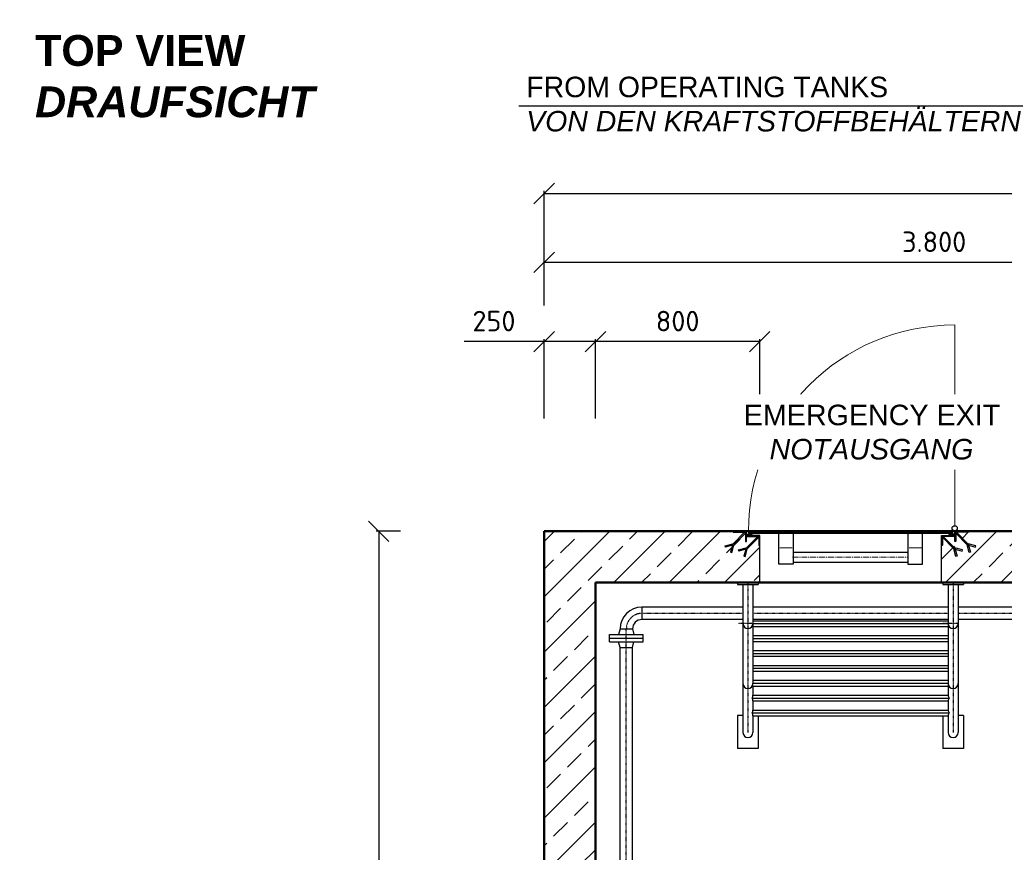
# Model space of a CAD drawing. Header units: millimetres. Extents: x -197187 to 231260338, y -45270 to 70505.
# Tile 37 of 85: x 1339 to 6136, y 12838 to 16894. Entities that reach past the tile are written whole.
import ezdxf

# ---------------------------------------------------------------- set-up
doc = ezdxf.new("R2010")
doc.units = ezdxf.units.MM
doc.header["$LTSCALE"] = 0.5
doc.linetypes.add('DASHDOT', pattern=[1, 0.5, -0.25, 0, -0.25])
doc.linetypes.add('MITTE2', pattern=[28.575, 19.05, -3.175, 3.175, -3.175])
for name, color, linetype in [('21', 7, 'Continuous'), ('41', 7, 'Continuous'), ('BEMAßUNG', 7, 'Continuous'), ('Beschriftung', 7, 'Continuous'), ('P-MU050ENTL', 7, 'Continuous')]:
    doc.layers.add(name, color=color, linetype=linetype)
doc.styles.add('LBB3.5M1000', font='isocp.shx', dxfattribs={"height": 3.5})
doc.styles.get("Standard").update_dxf_attribs({"font": 'isocpeur.ttf'})
doc.dimstyles.new('DIN', dxfattribs={"dimtxt": 2.5, "dimasz": 2.5, "dimexe": 1.25, "dimexo": 0.625, "dimtad": 1, "dimtih": 1, "dimdec": 4, "dimdsep": 46, "dimlunit": 6, "dimtxsty": 'Standard', "dimcen": 2.5, "dimadec": 0, "dimazin": 0, "dimtfac": 1, "dimtdec": 4, "dimtmove": 0, "dimatfit": 3, "dimfxl": 0, "dimtvp": 1, "dimtolj": 1, "dimtzin": 0, "dimarcsym": 0})
pattern_1 = [(135, (3233.1604, 9924.7114), (-2.245064, -2.245064), [])]
pattern_2 = [(225, (3233.1604, 9924.7114), (2.245064, -2.245064), [])]
pattern_3 = [(315, (20700.615, 13717.012), (1.12253202, 1.12253202), [])]

# ---------------------------------------------------------------- blocks, each defined once
blk = doc.blocks.new('_Oblique')
at = {"color": 0, "linetype": 'ByBlock', "lineweight": -2}
blk.add_line((-0.5, -0.5), (0.5, 0.5), dxfattribs=at)
blk = doc.blocks.new('*D12')
at = {"layer": 'BEMAßUNG', "color": 0, "lineweight": -2, "transparency": 16777216}
for p, q in [((3894.4, 15502), (3894.4, 15724.9)), ((3894.4, 15712.4), (7694.4, 15712.4)), ((7694.4, 15502), (7694.4, 15724.9))]:
    blk.add_line(p, q, dxfattribs=at)
at = {"layer": 'DEFPOINTS', "color": 0, "transparency": 16777216}
for p in [(7694.4, 15712.4), (3894.4, 14402), (7694.4, 14402)]:
    blk.add_point(p, dxfattribs=at)
at = {"layer": 'BEMAßUNG', "color": 0, "lineweight": -2, "transparency": 16777216, "xscale": 100, "yscale": 100, "zscale": 100, "rotation": 180}
blk.add_blockref('_Oblique', (3894.4, 15712.4), dxfattribs=at)
at = {"layer": 'BEMAßUNG', "color": 0, "lineweight": -2, "transparency": 16777216, "xscale": 100, "yscale": 100, "zscale": 100}
blk.add_blockref('_Oblique', (7694.4, 15712.4), dxfattribs=at)
at = {"layer": 'BEMAßUNG', "color": 0, "transparency": 16777216, "insert": (5794.4, 15812.4), "char_height": 100, "attachment_point": 5}
blk.add_mtext('\\A1;3.800', dxfattribs=at)
blk = doc.blocks.new('*D19')
at = {"layer": 'BEMAßUNG', "color": 0, "lineweight": -2, "transparency": 16777216}
for p, q in [((3194.4, 14402), (3075.6, 14402)), ((3088.1, 14402), (3088.1, 10417)), ((3194.4, 10417), (3075.6, 10417))]:
    blk.add_line(p, q, dxfattribs=at)
at = {"layer": 'DEFPOINTS', "color": 0, "transparency": 16777216}
for p in [(3894.4, 14402), (3088.1, 10417), (3894.4, 10417)]:
    blk.add_point(p, dxfattribs=at)
at = {"layer": 'BEMAßUNG', "color": 0, "lineweight": -2, "transparency": 16777216, "xscale": 100, "yscale": 100, "zscale": 100}
for p, rotation in [((3088.1, 14402), 90), ((3088.1, 10417), 270)]:
    blk.add_blockref('_Oblique', p, dxfattribs=dict(at, rotation=rotation))
at = {"layer": 'BEMAßUNG', "color": 0, "transparency": 16777216, "insert": (2972, 12409.5), "char_height": 100, "attachment_point": 5, "rotation": 90}
blk.add_mtext('\\A1;3.985', dxfattribs=at)
blk = doc.blocks.new('*D23')
at = {"layer": 'BEMAßUNG', "color": 0, "lineweight": -2, "transparency": 16777216}
for p, q in [((4144.4, 14952), (4144.4, 15338.5)), ((4944.4, 15326), (4144.4, 15326)), ((4944.4, 15067), (4944.4, 15338.5))]:
    blk.add_line(p, q, dxfattribs=at)
at = {"layer": 'DEFPOINTS', "color": 0, "transparency": 16777216}
for p in [(4144.4, 15326), (4944.4, 14267), (4144.4, 14152)]:
    blk.add_point(p, dxfattribs=at)
at = {"layer": 'BEMAßUNG', "color": 0, "lineweight": -2, "transparency": 16777216, "xscale": 100, "yscale": 100, "zscale": 100, "rotation": 180}
blk.add_blockref('_Oblique', (4144.4, 15326), dxfattribs=at)
at = {"layer": 'BEMAßUNG', "color": 0, "lineweight": -2, "transparency": 16777216, "xscale": 100, "yscale": 100, "zscale": 100}
blk.add_blockref('_Oblique', (4944.4, 15326), dxfattribs=at)
at = {"layer": 'BEMAßUNG', "color": 0, "transparency": 16777216, "insert": (4544.4, 15426), "char_height": 100, "attachment_point": 5}
blk.add_mtext('\\A1;800', dxfattribs=at)
blk = doc.blocks.new('*D24')
at = {"layer": 'BEMAßUNG', "color": 0, "lineweight": -2, "transparency": 16777216}
for p, q in [((3894.4, 15326), (3504.4, 15326)), ((3894.4, 14952), (3894.4, 15338.5)), ((4144.4, 15326), (3894.4, 15326)), ((4144.4, 14952), (4144.4, 15338.5))]:
    blk.add_line(p, q, dxfattribs=at)
at = {"layer": 'DEFPOINTS', "color": 0, "transparency": 16777216}
for p in [(3894.4, 15326), (3894.4, 14152), (4144.4, 14152)]:
    blk.add_point(p, dxfattribs=at)
at = {"layer": 'BEMAßUNG', "color": 0, "lineweight": -2, "transparency": 16777216, "xscale": 100, "yscale": 100, "zscale": 100, "rotation": 180}
blk.add_blockref('_Oblique', (3894.4, 15326), dxfattribs=at)
at = {"layer": 'BEMAßUNG', "color": 0, "lineweight": -2, "transparency": 16777216, "xscale": 100, "yscale": 100, "zscale": 100}
blk.add_blockref('_Oblique', (4144.4, 15326), dxfattribs=at)
at = {"layer": 'BEMAßUNG', "color": 0, "transparency": 16777216, "insert": (3649.4, 15426), "char_height": 100, "attachment_point": 5}
blk.add_mtext('\\A1;250', dxfattribs=at)
blk = doc.blocks.new('*D25')
at = {"layer": 'BEMAßUNG', "color": 0, "lineweight": -2, "transparency": 16777216}
for p, q in [((3894.4, 15502), (3894.4, 16060.2)), ((3894.4, 16047.7), (13894.4, 16047.7)), ((13894.4, 15502), (13894.4, 16060.2))]:
    blk.add_line(p, q, dxfattribs=at)
at = {"layer": 'DEFPOINTS', "color": 0, "transparency": 16777216}
for p in [(13894.4, 16047.7), (3894.4, 14402), (13894.4, 14402)]:
    blk.add_point(p, dxfattribs=at)
at = {"layer": 'BEMAßUNG', "color": 0, "lineweight": -2, "transparency": 16777216, "xscale": 100, "yscale": 100, "zscale": 100, "rotation": 180}
blk.add_blockref('_Oblique', (3894.4, 16047.7), dxfattribs=at)
at = {"layer": 'BEMAßUNG', "color": 0, "lineweight": -2, "transparency": 16777216, "xscale": 100, "yscale": 100, "zscale": 100}
blk.add_blockref('_Oblique', (13894.4, 16047.7), dxfattribs=at)
at = {"layer": 'BEMAßUNG', "color": 0, "transparency": 16777216, "insert": (8894.4, 16147.7), "char_height": 100, "attachment_point": 5}
blk.add_mtext('\\A1;10.000', dxfattribs=at)

msp = doc.modelspace()

# ---------------------------------------------------------------- hatches: boundary and pattern name
h = msp.add_hatch()
h.set_pattern_fill('ANSI33', color=256, scale=30)
h.set_pattern_definition([(45, (9429.24, 8302.02), (-134.704, 134.704), []), (45, (9563.95, 8302.02), (-134.704, 134.704), [95.25, -47.625])])
h.paths.add_polyline_path([(3894.39, 14402.018), (4814.39, 14402.018), (4814.39, 14397.018), (4869.39, 14397.018), (4874.39, 14392.018), (4874.39, 14352.018), (4879.39, 14352.018), (4879.39, 14377.018), (4934.39, 14377.018), (4939.39, 14372.018), (4939.39, 14332.018), (4944.39, 14332.018), (4944.39, 14152.018), (4144.39, 14152.018), (4144.39, 3902.018), (12044.39, 3902.018), (12044.39, 2272.018), (12039.39, 2272.018), (12039.39, 2232.018), (12034.39, 2227.018), (11979.39, 2227.018), (11979.39, 2252.018), (11974.39, 2252.018), (11974.39, 2212.018), (11969.39, 2207.018), (11914.39, 2207.018), (11914.39, 2202.018), (11794.39, 2202.018), (11794.39, 3652.018), (3894.39, 3652.018)])
h.paths.add_polyline_path([(14507.43, 14152.018), (14507.43, 14402.018), (5959.39, 14402.018), (5959.39, 14397.018), (5904.39, 14397.018), (5899.39, 14392.018), (5899.39, 14352.018), (5894.39, 14352.018), (5894.39, 14377.018), (5839.39, 14377.018), (5834.39, 14372.018), (5834.39, 14332.018), (5829.39, 14332.018), (5829.39, 14152.018), (13644.39, 14152.018), (13644.39, 2272.018), (13649.39, 2272.018), (13649.39, 2232.018), (13654.39, 2227.018), (13709.39, 2227.018), (13709.39, 2252.018), (13714.39, 2252.018), (13714.39, 2212.018), (13719.39, 2207.018), (13774.39, 2207.018), (13774.39, 2202.018), (14507.43, 2202.018), (14507.43, 2452.018), (13894.39, 2452.018), (13894.39, 8802.018), (14507.43, 8802.018), (14507.43, 9052.018), (13894.39, 9052.018), (13894.39, 14152.018)])
at = {"lineweight": 5}
h = msp.add_hatch(dxfattribs=at)
h.set_pattern_fill('ANSI31', color=256, angle=90)
h.set_pattern_definition(pattern_1)
edge = h.paths.add_edge_path()
edge.add_line((4879.39, 14352.018), (4879.39, 14402.018))
edge.add_line((4879.39, 14402.018), (4814.39, 14402.018))
edge.add_line((4814.39, 14402.018), (4814.39, 14399.518))
edge.add_arc((4816.89, 14399.518), 2.5, 540, 630)
edge.add_line((4816.89, 14397.018), (4869.39, 14397.018))
edge.add_arc((4869.39, 14392.018), 5, 360, 450, ccw=False)
edge.add_line((4874.39, 14392.018), (4874.39, 14354.518))
edge.add_arc((4876.89, 14354.518), 2.5, 540, 630)
edge.add_line((4876.89, 14352.018), (4879.39, 14352.018))
h = msp.add_hatch(dxfattribs=at)
h.set_pattern_fill('ANSI31', color=256)
h.set_pattern_definition([(45, (3529.39, 3652.0185), (-2.245064, 2.245064), [])])
h.paths.add_polyline_path([(4889.39, 14392.018), (5884.39, 14392.018), (5884.39, 14402.018), (4889.39, 14402.018)])
h = msp.add_hatch(dxfattribs=at)
h.set_pattern_fill('ANSI31', color=256, angle=90)
h.set_pattern_definition(pattern_1)
edge = h.paths.add_edge_path()
edge.add_line((5894.39, 14352.018), (5894.39, 14402.018))
edge.add_line((5894.39, 14402.018), (5959.39, 14402.018))
edge.add_line((5959.39, 14402.018), (5959.39, 14399.518))
edge.add_arc((5956.89, 14399.518), 2.5, -90, 0, ccw=False)
edge.add_line((5956.89, 14397.018), (5904.39, 14397.018))
edge.add_arc((5904.39, 14392.018), 5, 90, 180)
edge.add_line((5899.39, 14392.018), (5899.39, 14354.518))
edge.add_arc((5896.89, 14354.518), 2.5, -90, 0, ccw=False)
edge.add_line((5896.89, 14352.018), (5894.39, 14352.018))
h = msp.add_hatch(dxfattribs=at)
h.set_pattern_fill('ANSI31', color=256, angle=180)
h.set_pattern_definition(pattern_2)
edge = h.paths.add_edge_path()
edge.add_line((4944.39, 14332.018), (4944.39, 14382.018))
edge.add_line((4944.39, 14382.018), (4879.39, 14382.018))
edge.add_line((4879.39, 14382.018), (4879.39, 14379.518))
edge.add_arc((4881.89, 14379.518), 2.5, 540, 630)
edge.add_line((4881.89, 14377.018), (4934.39, 14377.018))
edge.add_arc((4934.39, 14372.018), 5, 360, 450, ccw=False)
edge.add_line((4939.39, 14372.018), (4939.39, 14334.518))
edge.add_arc((4941.89, 14334.518), 2.5, 540, 630)
edge.add_line((4941.89, 14332.018), (4944.39, 14332.018))
h = msp.add_hatch(dxfattribs=at)
h.set_pattern_fill('ANSI31', color=256, scale=0.5, angle=270)
h.set_pattern_definition(pattern_3)
h.paths.add_polyline_path([(4879.39, 14388.018), (4899.39, 14388.018), (4899.39, 14386.018), (4879.39, 14386.018)])
h = msp.add_hatch(dxfattribs=at)
h.set_pattern_fill('ANSI31', color=256, angle=180)
h.set_pattern_definition(pattern_2)
edge = h.paths.add_edge_path()
edge.add_line((5829.39, 14332.018), (5829.39, 14382.018))
edge.add_line((5829.39, 14382.018), (5894.39, 14382.018))
edge.add_line((5894.39, 14382.018), (5894.39, 14379.518))
edge.add_arc((5891.89, 14379.518), 2.5, -90, 0, ccw=False)
edge.add_line((5891.89, 14377.018), (5839.39, 14377.018))
edge.add_arc((5839.39, 14372.018), 5, 90, 180)
edge.add_line((5834.39, 14372.018), (5834.39, 14334.518))
edge.add_arc((5831.89, 14334.518), 2.5, -90, 0, ccw=False)
edge.add_line((5831.89, 14332.018), (5829.39, 14332.018))
h = msp.add_hatch(dxfattribs=at)
h.set_pattern_fill('ANSI31', color=256, scale=0.5, angle=270)
h.set_pattern_definition(pattern_3)
h.paths.add_polyline_path([(5894.39, 14388.018), (5874.39, 14388.018), (5874.39, 14386.018), (5894.39, 14386.018)])

# ---------------------------------------------------------------- linework, layer by layer
msp.add_line((5894.39, 14429.018), (5894.39, 15407.018), dxfattribs=at)
at = {"lineweight": 50}
for p, q in [((4889.39, 14388.076), (4899.39, 14388.076)), ((4899.39, 14385.873), (4899.39, 14382.081)), ((5884.39, 14388.076), (5874.39, 14388.076)), ((5874.39, 14385.873), (5874.39, 14382.081))]:
    msp.add_line(p, q, dxfattribs=at)
for p, q in [((4944.39, 14152.018), (4944.39, 14382.018)), ((5829.39, 14152.018), (5829.39, 14382.018)), ((5106.89, 14300.318), (5666.89, 14300.318)), ((5106.89, 14252.018), (5666.89, 14252.018))]:
    msp.add_line(p, q)
at = {"lineweight": 9}
for p, q in [((5101.89, 14322.018), (5041.89, 14322.018)), ((5671.89, 14322.018), (5731.89, 14322.018))]:
    msp.add_line(p, q, dxfattribs=at)
at = {"linetype": 'MITTE2', "lineweight": 18, "ltscale": 3}
msp.add_line((5104.89, 14276.168), (5668.89, 14276.168), dxfattribs=at)
for points in [[(4812.96, 14339.831), (4870.097, 14396.968), (4874.34, 14392.726), (4818.34, 14336.725)], [(5960.82, 14339.831), (5903.683, 14396.968), (5899.44, 14392.726), (5955.44, 14336.725)], [(4877.96, 14319.831), (4935.097, 14376.968), (4939.34, 14372.726), (4883.34, 14316.725)], [(5895.82, 14319.831), (5838.683, 14376.968), (5834.44, 14372.726), (5890.44, 14316.725)], [(4811.407, 14334.036), (4777.789, 14325.028), (4776.236, 14330.823), (4814.097, 14340.968)], [(4812.96, 14339.831), (4802.399, 14300.418), (4808.195, 14298.865), (4818.34, 14336.725)], [(4876.407, 14314.036), (4842.789, 14305.028), (4841.236, 14310.823), (4879.097, 14320.968)], [(4877.96, 14319.831), (4867.399, 14280.418), (4873.195, 14278.865), (4883.34, 14316.725)], [(5895.82, 14319.831), (5906.381, 14280.418), (5900.585, 14278.865), (5890.44, 14316.725)], [(5897.373, 14314.036), (5930.991, 14305.028), (5932.544, 14310.823), (5894.683, 14320.968)], [(5960.82, 14339.831), (5971.381, 14300.418), (5965.585, 14298.865), (5955.44, 14336.725)], [(5962.373, 14334.036), (5995.991, 14325.028), (5997.544, 14330.823), (5959.683, 14340.968)]]:
    msp.add_lwpolyline(points)
for points in [[(4879.39, 14352.018), (4879.39, 14402.018), (4814.39, 14402.018), (4814.39, 14399.518, 0.41421356), (4816.89, 14397.018), (4869.39, 14397.018, -0.41421356), (4874.39, 14392.018), (4874.39, 14354.518, 0.41421356), (4876.89, 14352.018)], [(5894.39, 14352.018), (5894.39, 14402.018), (5959.39, 14402.018), (5959.39, 14399.518, -0.41421356), (5956.89, 14397.018), (5904.39, 14397.018, 0.41421356), (5899.39, 14392.018), (5899.39, 14354.518, -0.41421356), (5896.89, 14352.018)], [(4944.39, 14332.018), (4944.39, 14382.018), (4879.39, 14382.018), (4879.39, 14379.518, 0.41421356), (4881.89, 14377.018), (4934.39, 14377.018, -0.41421356), (4939.39, 14372.018), (4939.39, 14334.518, 0.41421356), (4941.89, 14332.018)], [(5829.39, 14332.018), (5829.39, 14382.018), (5894.39, 14382.018), (5894.39, 14379.518, -0.41421356), (5891.89, 14377.018), (5839.39, 14377.018, 0.41421356), (5834.39, 14372.018), (5834.39, 14334.518, -0.41421356), (5831.89, 14332.018)]]:
    msp.add_lwpolyline(points, format="xyb", close=True)
for points in [[(4889.39, 14392.018), (5884.39, 14392.018), (5884.39, 14402.018), (4889.39, 14402.018)], [(5894.39, 14404.018), (5844.39, 14404.018), (5844.39, 14402.018), (5894.39, 14402.018)], [(5944.39, 14404.018), (5894.39, 14404.018), (5894.39, 14402.018), (5944.39, 14402.018)], [(4879.39, 14388.018), (4899.39, 14388.018), (4899.39, 14386.018), (4879.39, 14386.018)], [(5036.89, 14392.018), (5106.89, 14392.018), (5106.89, 14242.018), (5036.89, 14242.018)], [(5736.89, 14392.018), (5666.89, 14392.018), (5666.89, 14242.018), (5736.89, 14242.018)], [(5894.39, 14388.018), (5874.39, 14388.018), (5874.39, 14386.018), (5894.39, 14386.018)]]:
    msp.add_lwpolyline(points, close=True)
at = {"lineweight": 50}
for points in [[(4889.39, 14386.018), (4889.39, 14382.081), (4904.023, 14382.081), (4904.023, 14386.018)], [(5884.39, 14386.018), (5884.39, 14382.081), (5869.757, 14382.081), (5869.757, 14386.018)]]:
    msp.add_lwpolyline(points, dxfattribs=at)
msp.add_circle((5894.39, 14416.518), 12.5)
at = {"lineweight": 5}
msp.add_arc((5894.39, 14402.018), 1005, 90, 180, dxfattribs=at)
at = {"lineweight": 50}
for points in [[(4894.39, 14388.076), (4894.811, 14390.8), (4896.409, 14391.51), (4898.739, 14391.931), (4900.38, 14391.488), (4902.555, 14389.957), (4902.333, 14387.717), (4900.824, 14386.364), (4899.182, 14385.832), (4893.768, 14385.898), (4889.375, 14385.987)], [(5879.39, 14388.076), (5878.969, 14390.8), (5877.371, 14391.51), (5875.042, 14391.931), (5873.4, 14391.488), (5871.225, 14389.957), (5871.447, 14387.717), (5872.956, 14386.364), (5874.598, 14385.832), (5880.012, 14385.898), (5884.405, 14385.987)]]:
    msp.add_spline(points, degree=3, dxfattribs=at)
at = {"layer": '21', "linetype": 'Continuous', "ltscale": 10}
for p, q in [((4836.89, 14152.018), (4836.89, 14142.018)), ((4836.89, 14142.018), (4936.89, 14142.018)), ((4862.74, 14142.018), (4862.74, 13421.518)), ((4911.04, 14142.018), (4911.04, 13660.018)), ((4936.89, 14152.018), (4936.89, 14142.018)), ((5836.89, 14152.018), (5836.89, 14142.018)), ((5836.89, 14142.018), (5936.89, 14142.018)), ((5862.74, 14142.018), (5862.74, 13603.661)), ((5911.04, 14142.018), (5911.04, 13421.518)), ((5936.89, 14152.018), (5936.89, 14142.018)), ((4911.04, 13966.161), (5862.74, 13966.161)), ((4911.04, 13952.018), (5862.74, 13952.018)), ((4911.04, 13937.876), (5862.74, 13937.876)), ((4911.04, 13893.661), (5862.74, 13893.661)), ((4911.04, 13879.518), (5862.74, 13879.518)), ((4911.04, 13865.376), (5862.74, 13865.376)), ((4911.04, 13821.161), (5862.74, 13821.161)), ((4911.04, 13807.018), (5862.74, 13807.018)), ((4911.04, 13792.876), (5862.74, 13792.876)), ((4911.04, 13748.661), (5862.74, 13748.661)), ((4911.04, 13734.518), (5862.74, 13734.518)), ((4911.04, 13720.376), (5862.74, 13720.376)), ((4911.04, 13676.161), (5862.74, 13676.161)), ((4911.04, 13662.018), (5862.74, 13662.018)), ((4911.04, 13647.876), (5862.74, 13647.876)), ((4911.04, 13647.876), (4911.04, 13603.661)), ((4906.466, 13589.518), (5867.314, 13589.518)), ((4911.04, 13603.661), (5862.74, 13603.661)), ((4911.04, 13575.376), (5862.74, 13575.376)), ((4911.04, 13575.376), (4911.04, 13531.161)), ((4911.04, 13531.161), (5862.74, 13531.161)), ((5862.74, 13575.376), (5862.74, 13531.161)), ((4836.89, 13504.018), (4836.89, 13344.018)), ((4906.466, 13517.018), (5867.314, 13517.018)), ((4911.04, 13502.876), (5862.74, 13502.876)), ((4911.04, 13502.876), (4911.04, 13421.518)), ((4936.89, 13502.876), (4936.89, 13344.018)), ((5836.89, 13502.876), (5836.89, 13344.018)), ((5862.74, 13502.876), (5862.74, 13421.518)), ((5936.89, 13504.018), (5936.89, 13344.018))]:
    msp.add_line(p, q, dxfattribs=at)
at = {"layer": '21', "linetype": 'DASHDOT', "ltscale": 10}
for p, q in [((4886.89, 14152.018), (4886.89, 13421.518)), ((5886.89, 14152.018), (5886.89, 13421.518)), ((4911.04, 13952.018), (4838.807, 13952.018)), ((4911.04, 13952.018), (4838.807, 13952.018)), ((5911.04, 13952.018), (5838.807, 13952.018))]:
    msp.add_line(p, q, dxfattribs=at)
at = {"layer": '21', "linetype": 'Continuous', "ltscale": 10}
for centre, radius, start, end in [((4886.89, 13952.018), 24.15, 180, 0), ((4886.89, 13952.018), 24.15, 180, 0), ((5886.89, 13952.018), 24.15, 180, 0), ((4886.89, 13660.018), 24.15, 180, 0), ((4891.566, 13649.389), 19.533, 355.558767, 15.271592), ((5882.214, 13649.389), 19.533, 164.728128, 184.440644), ((5886.89, 13660.018), 24.15, 180, 0), ((4891.566, 13602.148), 19.533, 319.714411, 4.440644), ((4891.566, 13576.889), 19.533, 355.559356, 40.285589), ((5882.214, 13602.148), 19.533, 175.559356, 220.285589), ((5882.214, 13576.889), 19.533, 139.714411, 184.440644), ((4891.566, 13529.648), 19.533, 319.714411, 4.440644), ((5882.214, 13529.648), 19.533, 175.559356, 220.285589), ((4891.566, 13504.389), 19.533, 355.559356, 40.285589), ((5882.214, 13504.389), 19.533, 139.714411, 184.440644), ((4886.89, 13421.518), 24.15, 180, 0), ((5886.89, 13421.518), 24.15, 180, 0)]:
    msp.add_arc(centre, radius, start, end, dxfattribs=at)
at = {"layer": '41', "linetype": 'Continuous', "lineweight": 50, "ltscale": 10}
for p, q in [((9949.39, 14402.018), (3894.39, 14402.018)), ((3894.39, 3652.018), (3894.39, 14402.018)), ((9949.39, 14152.018), (4144.39, 14152.018)), ((4144.39, 3902.018), (4144.39, 14152.018))]:
    msp.add_line(p, q, dxfattribs=at)
at = {"layer": '41', "linetype": 'Continuous', "ltscale": 10}
for p, q in [((4862.74, 13504.018), (4836.89, 13504.018)), ((5936.89, 13504.018), (5911.04, 13504.018)), ((4936.89, 13344.018), (4836.89, 13344.018)), ((5936.89, 13344.018), (5836.89, 13344.018))]:
    msp.add_line(p, q, dxfattribs=at)
at = {"layer": 'P-MU050ENTL', "linetype": 'Continuous', "ltscale": 10}
for p, q in [((4862.74, 14032.168), (4370.39, 14032.168)), ((4370.39, 14032.168), (4370.39, 13971.868)), ((5862.74, 14032.168), (4911.04, 14032.168)), ((7138.39, 14032.168), (5911.04, 14032.168)), ((4862.74, 13971.868), (4370.39, 13971.868)), ((5862.74, 13971.868), (4911.04, 13971.868)), ((7138.39, 13971.868), (5911.04, 13971.868)), ((4264.24, 13926.018), (4257.005, 13899.018)), ((4264.24, 13926.018), (4324.54, 13926.018)), ((4324.54, 13926.018), (4331.775, 13899.018)), ((4211.89, 13899.018), (4376.89, 13899.018)), ((4211.89, 13863.018), (4211.89, 13899.018)), ((4211.89, 13881.018), (4376.89, 13881.019)), ((4376.89, 13863.018), (4376.89, 13899.018)), ((4211.89, 13863.018), (4376.89, 13863.018)), ((4264.24, 13836.018), (4257.005, 13863.018)), ((4264.24, 11505.711), (4264.24, 13836.018)), ((4264.24, 13836.018), (4324.54, 13836.018)), ((4324.54, 13836.018), (4331.775, 13863.018)), ((4324.54, 11505.711), (4324.54, 13836.018))]:
    msp.add_line(p, q, dxfattribs=at)
at = {"layer": 'P-MU050ENTL', "linetype": 'DASHDOT', "ltscale": 10}
for p, q in [((4862.74, 14002.018), (4370.39, 14002.018)), ((5862.74, 14002.018), (4911.04, 14002.018)), ((7364.39, 14002.018), (5911.04, 14002.018)), ((4294.39, 9706.312), (4294.39, 13926.018))]:
    msp.add_line(p, q, dxfattribs=at)
at = {"layer": 'P-MU050ENTL', "linetype": 'Continuous', "ltscale": 10}
for radius in [106.15, 45.85]:
    msp.add_arc((4370.39, 13926.018), radius, 90, 180, dxfattribs=at)
at = {"layer": 'P-MU050ENTL', "linetype": 'DASHDOT', "ltscale": 10}
msp.add_arc((4370.39, 13926.018), 76, 90, 180, dxfattribs=at)

# ---------------------------------------------------------------- texts
at = {"layer": 'Beschriftung', "attachment_point": 1, "style": 'LBB3.5M1000', "bg_fill": 2}
for s, insert, char_height, width in [('{\\fArial|b1|i0|c0|p34;TOP VIEW\\L\\P\\fArial|b1|i1|c0|p34;\\lDRAUFSICHT}', (1413.727, 16819.364), 150, 1682.94636), ('{\\fArial|b0|i0|c0|p34;FROM OPERATING TANKS\\P\\fArial|b0|i1|c0|p34;VON DEN KRAFTSTOFFBEHÄLTERN}', (3806.633, 16616.763), 100, 2476.12491)]:
    msp.add_mtext(s, dxfattribs=dict(at, insert=insert, char_height=char_height, width=width))

# ---------------------------------------------------------------- dimensions: what is measured, and where the dimension line sits
at = {"layer": 'BEMAßUNG'}
for base, p1, p2, override, picture, middle in [((13894.39, 16047.71), (3894.39, 14402.018), (13894.39, 14402.018), {"dimscale": 10, "dimtxt": 10, "dimasz": 10, "dimexo": 110, "dimgap": 5, "dimdec": 2, "dimblk1": 'Oblique', "dimblk2": 'Oblique', "dimsah": 1, "dimtdec": 2, "dimtmove": 2}, '*D25', (8894.39, 16147.71)), ((7694.39, 15712.406), (3894.39, 14402.018), (7694.39, 14402.018), {"dimscale": 10, "dimtxt": 10, "dimasz": 10, "dimexo": 110, "dimgap": 5, "dimdec": 2, "dimblk1": 'Oblique', "dimblk2": 'Oblique', "dimsah": 1, "dimtdec": 2, "dimtmove": 2}, '*D12', (5794.39, 15812.406)), ((3894.39, 15326.015), (4144.39, 14152.018), (3894.39, 14152.018), {"dimscale": 10, "dimtxt": 10, "dimasz": 10, "dimexo": 80, "dimgap": 5, "dimdec": 2, "dimblk1": 'Oblique', "dimblk2": 'Oblique', "dimsah": 1, "dimtdec": 2, "dimtmove": 0}, '*D24', (3649.39, 15426.015)), ((4144.39, 15326.015), (4944.39, 14267.018), (4144.39, 14152.018), {"dimscale": 10, "dimtxt": 10, "dimasz": 10, "dimexo": 80, "dimgap": 5, "dimdec": 2, "dimblk1": 'Oblique', "dimblk2": 'Oblique', "dimsah": 1, "dimtdec": 2, "dimtmove": 2}, '*D23', (4544.39, 15426.015))]:
    dim = msp.add_linear_dim(base=base, p1=p1, p2=p2, dimstyle='DIN', override=override, dxfattribs=at)
    dim.commit()
    dim.dimension.update_dxf_attribs({"geometry": picture, "text_midpoint": middle})
dim = msp.add_linear_dim(base=(3088.14, 10417.018), p1=(3894.39, 14402.018), p2=(3894.39, 10417.018), angle=90, dimstyle='DIN', override={"dimscale": 10, "dimtxt": 10, "dimasz": 10, "dimexo": 70, "dimgap": 5, "dimdec": 2, "dimblk1": 'Oblique', "dimblk2": 'Oblique', "dimsah": 1, "dimtdec": 2, "dimtmove": 2}, dxfattribs=at)
dim.commit()
dim.dimension.update_dxf_attribs({"geometry": '*D19', "text_midpoint": (2972.008, 12409.518), "dimtype": 160})

# ---------------------------------------------------------------- next in the draw order: linework, layer by layer
at = {"layer": 'Beschriftung'}
msp.add_line((3770.535, 16475.381), (6358.572, 16475.381), dxfattribs=at)

# ---------------------------------------------------------------- next in the draw order: texts
at = {"layer": 'Beschriftung', "insert": (4842.596, 15018.672), "char_height": 100, "attachment_point": 1, "style": 'LBB3.5M1000', "bg_fill": 3, "box_fill_scale": 1.5, "bg_fill_color": 256, "bg_fill_transparency": 0}
msp.add_mtext_dynamic_manual_height_columns('\\pi24.171;{\\fArial|b0|i0|c0|p34;EMERGENCY EXIT\\P\\pi149.58;\\fArial|b0|i1|c0|p34;NOTAUSGANG}', width=1284.22207, gutter_width=17.5, heights=[0], dxfattribs=at)

doc.saveas('drawing.dxf')
